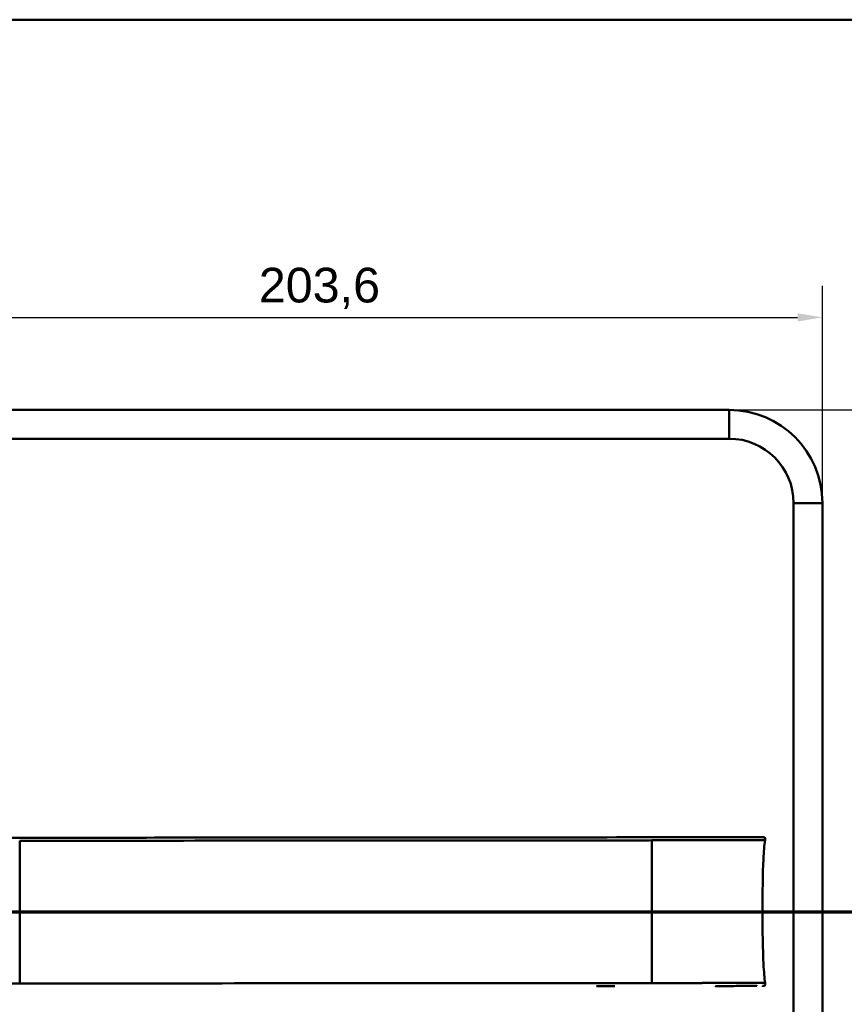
# Model space of a CAD drawing. Header units: millimetres. Extents: x 20 to 833, y 20 to 574.
# Tile 10 of 17: x 124 to 290, y 375 to 574. Entities that reach past the tile are written whole.
import ezdxf

# ---------------------------------------------------------------- set-up
doc = ezdxf.new("R2010")
doc.units = ezdxf.units.MM
doc.header["$LTSCALE"] = 2
for name, color, linetype, lineweight in [('Bemaßungen(DIN)', 7, 'Continuous', 25), ('Schnittansichtslinien(DIN)', 7, 'Continuous', 70), ('Sichtbare Kanten(DIN)', 7, 'Continuous', 50), ('Sichtbare tangentiale Kanten(DIN)', 7, 'Continuous', 50), ('Skizziergeometrie(DIN)', 7, 'Continuous', 50)]:
    doc.layers.add(name, color=color, linetype=linetype, lineweight=lineweight)
doc.styles.add('Aktuell-DINGroßer Text', font='arial.ttf')
doc.styles.add('STANDARD-DIN~0', font='arial.ttf')
doc.dimstyles.new('CAD-LAN', dxfattribs={"dimscale": 2, "dimtxt": 3.5, "dimasz": 2.5, "dimexe": 3.175, "dimexo": 0, "dimgap": 0.8, "dimtad": 1, "dimrnd": 1e-08, "dimtxsty": 'STANDARD-DIN~0', "dimcen": 0.09, "dimdle": 10, "dimclrd": 250, "dimclre": 250, "dimclrt": 250, "dimadec": 0, "dimazin": 2, "dimtfac": 1, "dimtmove": 0, "dimatfit": 3, "dimfxl": 1, "dimtolj": 1, "dimtzin": 0, "dimlwd": 25, "dimlwe": 25, "dimarcsym": 0})

# ---------------------------------------------------------------- blocks, each defined once
blk = doc.blocks.new('Ränder Standardrahmen')
at = {"layer": 'Skizziergeometrie(DIN)', "flags": 128}
blk.add_lwpolyline([(10, 10), (10, 287), (410, 287), (410, 10), (10, 10)], dxfattribs=at)
blk = doc.blocks.new('2DTransSchnitt0')
at = {"layer": 'Schnittansichtslinien(DIN)', "linetype": 'Continuous'}
for p, q in [((31.01, 208.185), (31.01, 202.008)), ((155.696, 208.185), (155.696, 202.008)), ((30.01, 202.008), (31.01, 197.008)), ((32.01, 202.008), (30.01, 202.008)), ((31.01, 202.008), (31.01, 197.008)), ((31.01, 197.008), (32.01, 202.008)), ((154.696, 202.008), (155.696, 197.008)), ((156.696, 202.008), (154.696, 202.008)), ((155.696, 202.008), (155.696, 197.008)), ((155.696, 197.008), (156.696, 202.008)), ((160.689, 197.008), (26.018, 197.008))]:
    blk.add_line(p, q, dxfattribs=at)
at = {"layer": 'Schnittansichtslinien(DIN)', "linetype": 'Continuous', "lineweight": 140}
for p, q in [((36.003, 197.008), (26.018, 197.008)), ((160.689, 197.008), (150.703, 197.008))]:
    blk.add_line(p, q, dxfattribs=at)
at = {"layer": 'Schnittansichtslinien(DIN)', "linetype": 'Continuous', "flags": 128}
for points in [[(30.01, 202.008), (31.01, 197.008), (32.01, 202.008), (30.01, 202.008)], [(154.696, 202.008), (155.696, 197.008), (156.696, 202.008), (154.696, 202.008)]]:
    blk.add_lwpolyline(points, dxfattribs=at)
at = {"layer": 'Schnittansichtslinien(DIN)'}
for points in [[(30.01, 202.008), (31.01, 197.008), (32.01, 202.008), (30.01, 202.008)], [(154.696, 202.008), (155.696, 197.008), (156.696, 202.008), (154.696, 202.008)]]:
    blk.add_solid(points, dxfattribs=at)
at = {"layer": 'Schnittansichtslinien(DIN)', "char_height": 3.734, "attachment_point": 7, "style": 'Aktuell-DINGroßer Text'}
for insert in [(29.257, 210.508), (153.942, 210.508)]:
    blk.add_mtext('A', dxfattribs=dict(at, insert=insert))
blk = doc.blocks.new('*D19')
at = {"layer": 'Bemaßungen(DIN)', "color": 250, "linetype": 'Continuous', "lineweight": 25, "true_color": 0x3f3f3f, "transparency": 16777216}
for p, q in [((82.18, 476.5), (82.18, 520.31)), ((285.8, 476.5), (285.8, 520.31)), ((87.18, 513.96), (280.8, 513.96))]:
    blk.add_line(p, q, dxfattribs=at)
at = {"layer": 'Bemaßungen(DIN)', "color": 250, "linetype": 'Continuous', "true_color": 0x3f3f3f, "transparency": 16777216}
for points in [[(87.18, 514.79), (87.18, 513.13), (82.18, 513.96)], [(280.8, 514.79), (280.8, 513.13), (285.8, 513.96)]]:
    blk.add_solid(points, dxfattribs=at)
at = {"layer": 'Defpoints', "color": 0, "linetype": 'Continuous', "transparency": 16777216}
for p in [(285.8, 513.96), (82.18, 476.5), (285.8, 476.5)]:
    blk.add_point(p, dxfattribs=at)
at = {"layer": 'Bemaßungen(DIN)', "color": 250, "linetype": 'Continuous', "lineweight": 25, "true_color": 0x3f3f3f, "transparency": 16777216, "insert": (172.12, 523.97), "char_height": 7, "attachment_point": 1, "style": 'STANDARD-DIN~0'}
blk.add_mtext('\\A1;203,6', dxfattribs=at)
blk = doc.blocks.new('*D20')
at = {"layer": 'Bemaßungen(DIN)', "color": 250, "linetype": 'Continuous', "lineweight": 25, "true_color": 0x3f3f3f, "transparency": 16777216}
for p, q in [((266.99, 495.31), (353.34, 495.31)), ((346.99, 490.31), (346.99, 254.69)), ((266.99, 249.69), (353.34, 249.69))]:
    blk.add_line(p, q, dxfattribs=at)
at = {"layer": 'Bemaßungen(DIN)', "color": 250, "linetype": 'Continuous', "true_color": 0x3f3f3f, "transparency": 16777216}
for points in [[(346.15, 490.31), (347.82, 490.31), (346.99, 495.31)], [(346.15, 254.69), (347.82, 254.69), (346.99, 249.69)]]:
    blk.add_solid(points, dxfattribs=at)
at = {"layer": 'Defpoints', "color": 0, "linetype": 'Continuous', "transparency": 16777216}
for p in [(266.99, 495.31), (266.99, 249.69), (346.99, 249.69)]:
    blk.add_point(p, dxfattribs=at)
at = {"layer": 'Bemaßungen(DIN)', "color": 250, "linetype": 'Continuous', "lineweight": 25, "true_color": 0x3f3f3f, "transparency": 16777216, "insert": (336.97, 360.63), "char_height": 7, "attachment_point": 1, "rotation": 90, "style": 'STANDARD-DIN~0'}
blk.add_mtext('\\A1;245,6', dxfattribs=at)

msp = doc.modelspace()

# ---------------------------------------------------------------- linework, layer by layer
at = {"layer": 'Sichtbare Kanten(DIN)'}
for p, q in [((100.986, 495.307), (266.986, 495.307)), ((100.986, 489.5), (266.986, 489.5)), ((279.989, 476.497), (279.989, 268.497)), ((285.795, 476.497), (285.795, 268.497)), ((243.956, 379.103), (240.208, 379.1))]:
    msp.add_line(p, q, dxfattribs=at)
for radius in [18.809, 13.003]:
    msp.add_arc((266.986, 476.497), radius, 0, 90, dxfattribs=at)
for points, knots in [([(264.2, 409.118), (263.77, 409.118), (263.33, 409.118), (262.88, 409.117), (260.349, 409.115), (257.608, 409.113), (254.867, 409.112), (252.618, 409.11), (250.347, 409.108), (248.077, 409.107), (237.973, 409.099), (227.824, 409.092), (217.701, 409.085), (200.793, 409.072), (183.867, 409.06), (166.954, 409.048), (158.498, 409.042), (150.038, 409.036), (141.581, 409.029), (137.352, 409.026), (133.125, 409.023), (128.895, 409.02), (126.231, 409.018), (123.554, 409.016), (120.908, 409.015), (119.353, 409.013), (117.82, 409.012), (116.273, 409.011), (115.911, 409.011), (115.554, 409.011), (115.181, 409.01)], [4.0756601, 4.0756601, 4.0756601, 4.0756601, 4.2235005, 4.2235005, 4.2235005, 5.0551855, 5.0551855, 5.0551855, 5.7376751, 5.7376751, 5.7376751, 8.7756456, 8.7756456, 8.7756456, 13.8502555, 13.8502555, 13.8502555, 16.3875605, 16.3875605, 16.3875605, 17.6562129, 17.6562129, 17.6562129, 18.4553381, 18.4553381, 18.4553381, 18.9248654, 18.9248654, 18.9248654, 19.0347624, 19.0347624, 19.0347624, 19.0347624]), ([(264.204, 409.118), (264.204, 409.118), (264.204, 409.118), (264.208, 409.118), (264.212, 409.118), (264.225, 409.118), (264.233, 409.118), (264.263, 409.118), (264.284, 409.118), (264.361, 409.118), (264.418, 409.118), (264.773, 409.119), (265.067, 409.119), (265.549, 409.119), (265.739, 409.119), (265.988, 409.12), (266.051, 409.12), (266.122, 409.12), (266.132, 409.12), (266.145, 409.12), (266.149, 409.12), (266.153, 409.12), (266.153, 409.12), (266.153, 409.12)], [0, 0, 0, 0, 0.00002188, 0.00002188, 0.00142248, 0.00142248, 0.00422367, 0.00422367, 0.01131421, 0.01131421, 0.03022257, 0.03022257, 0.13111632, 0.13111632, 0.19836058, 0.19836058, 0.22077073, 0.22077073, 0.22427222, 0.22427222, 0.22567282, 0.22567282, 0.22569471, 0.22569471, 0.22569471, 0.22569471]), ([(273.676, 409.126), (273.676, 409.126), (273.676, 409.126), (273.677, 409.125), (273.677, 409.124), (273.676, 409.124), (273.677, 409.126), (273.677, 409.127), (273.678, 409.125), (273.678, 409.125), (273.679, 409.124), (273.679, 409.125), (273.68, 409.126), (273.68, 409.126), (273.681, 409.125), (273.682, 409.125), (273.682, 409.125), (273.683, 409.125), (273.683, 409.125), (273.684, 409.125), (273.684, 409.125), (273.685, 409.125), (273.686, 409.125), (273.687, 409.125), (273.688, 409.125), (273.689, 409.125), (273.69, 409.125), (273.691, 409.125), (273.692, 409.125), (273.693, 409.125), (273.694, 409.125), (273.695, 409.125), (273.697, 409.125), (273.698, 409.125), (273.699, 409.125), (273.7, 409.125), (273.701, 409.125), (273.702, 409.125), (273.704, 409.125), (273.705, 409.125), (273.706, 409.125), (273.707, 409.125), (273.708, 409.125), (273.71, 409.125), (273.711, 409.125), (273.712, 409.125), (273.713, 409.125), (273.715, 409.125), (273.716, 409.125), (273.717, 409.125), (273.719, 409.125), (273.72, 409.125), (273.721, 409.125), (273.723, 409.125), (273.724, 409.125), (273.739, 409.125), (273.739, 409.125), (272.889, 409.125), (272.297, 409.124), (271.249, 409.123), (269.739, 409.122), (268.722, 409.122), (267.508, 409.121), (266.145, 409.12)], [0, 0, 0, 0, 0.0025183, 0.0025183, 0.0025183, 0.0949441, 0.0949441, 0.0949441, 0.1873699, 0.1873699, 0.1873699, 0.2797957, 0.2797957, 0.2797957, 0.3722215, 0.3722215, 0.3722215, 0.4184344, 0.4184344, 0.4184344, 0.4646473, 0.4646473, 0.4646473, 0.5570732, 0.5570732, 0.5570732, 0.649499, 0.649499, 0.649499, 0.7419248, 0.7419248, 0.7419248, 0.8343506, 0.8343506, 0.8343506, 0.9267764, 0.9267764, 0.9267764, 1.0192022, 1.0192022, 1.0192022, 1.111628, 1.111628, 1.111628, 1.2040539, 1.2040539, 1.2040539, 1.2964797, 1.2964797, 1.2964797, 1.3889055, 1.3889055, 1.3889055, 1.4813313, 1.4813313, 1.4813313, 2.5715522, 2.5715522, 2.5715522, 3.3314242, 3.3314242, 3.3314242, 3.8432408, 3.8432408, 3.8432408, 3.8432408]), ([(273.689, 409.125), (273.689, 409.125), (273.689, 409.125), (273.691, 409.125), (273.694, 409.125), (273.7, 409.125), (273.703, 409.125), (273.713, 409.125), (273.719, 409.125), (273.731, 409.125), (273.737, 409.125), (273.742, 409.125)], [0, 0, 0, 0, 0.0000178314, 0.0000178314, 0.0007794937, 0.0007794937, 0.0018252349, 0.0018252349, 0.0037615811, 0.0037615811, 0.0056120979, 0.0056120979, 0.0056120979, 0.0056120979]), ([(273.695, 409.125), (273.695, 409.125), (273.695, 409.125), (273.695, 409.125), (273.695, 409.125), (273.696, 409.125), (273.696, 409.125), (273.697, 409.125), (273.698, 409.125), (273.703, 409.125), (273.707, 409.125), (273.718, 409.125), (273.725, 409.125), (273.732, 409.125), (273.733, 409.125), (273.735, 409.125)], [0, 0, 0, 0, 0.0000222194, 0.0000222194, 0.0000666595, 0.0000666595, 0.0001555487, 0.0001555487, 0.000333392, 0.000333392, 0.0016342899, 0.0016342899, 0.0041648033, 0.0041648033, 0.0047801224, 0.0047801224, 0.0047801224, 0.0047801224]), ([(273.702, 409.125), (273.702, 409.125), (273.702, 409.125), (273.702, 409.125), (273.703, 409.125), (273.703, 409.125), (273.704, 409.125), (273.705, 409.125), (273.706, 409.125), (273.709, 409.125), (273.71, 409.125), (273.713, 409.125), (273.715, 409.125), (273.719, 409.125), (273.721, 409.125), (273.724, 409.125), (273.726, 409.125), (273.727, 409.125)], [0, 0, 0, 0, 0.0000111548, 0.0000111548, 0.0000825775, 0.0000825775, 0.0002255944, 0.0002255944, 0.0005124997, 0.0005124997, 0.0010879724, 0.0010879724, 0.0016605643, 0.0016605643, 0.002791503, 0.002791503, 0.0035733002, 0.0035733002, 0.0035733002, 0.0035733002]), ([(273.727, 409.125), (273.727, 409.125), (273.727, 409.125), (273.728, 409.125), (273.728, 409.125), (273.728, 409.125), (273.729, 409.125), (273.729, 409.125), (273.73, 409.125), (273.733, 409.125), (273.735, 409.125), (273.739, 409.125), (273.741, 409.125), (273.747, 409.125), (273.75, 409.125), (273.762, 409.125), (273.766, 409.125), (273.772, 409.125), (273.775, 409.125), (273.781, 409.125), (273.784, 409.125), (273.794, 409.125), (273.802, 409.125), (273.825, 409.125), (273.84, 409.124), (273.917, 409.121), (273.979, 409.115), (274.068, 409.089), (274.097, 409.078), (274.151, 409.047), (274.176, 409.027), (274.216, 408.98), (274.232, 408.953), (274.255, 408.895), (274.262, 408.865), (274.27, 408.804), (274.272, 408.773), (274.269, 408.666), (274.256, 408.59), (274.245, 408.515)], [0, 0, 0, 0, 0.00028677, 0.00028677, 0.00085963, 0.00085963, 0.00200522, 0.00200522, 0.00429634, 0.00429634, 0.02262582, 0.02262582, 0.03179275, 0.03179275, 0.04109082, 0.04109082, 0.04341208, 0.04341208, 0.04456569, 0.04456569, 0.0457191, 0.0457191, 0.04803012, 0.04803012, 0.05262125, 0.05262125, 0.07113734, 0.07113734, 0.08037876, 0.08037876, 0.08967939, 0.08967939, 0.09896722, 0.09896722, 0.10819297, 0.10819297, 0.11738064, 0.11738064, 0.14030942, 0.14030942, 0.14030942, 0.14030942]), ([(273.716, 394.124), (273.714, 397.961), (273.755, 401.776), (273.903, 404.724), (273.979, 406.226), (274.085, 407.508), (274.241, 408.515)], [0, 0, 0, 0, 0.30888536, 0.30888536, 0.30888536, 0.4662495, 0.4662495, 0.4662495, 0.4662495]), ([(273.716, 394.124), (273.719, 390.288), (273.766, 386.473), (273.919, 383.525), (273.997, 382.023), (274.104, 380.742), (274.261, 379.736)], [0, 0, 0, 0, 0.30889062, 0.30889062, 0.30889062, 0.46621578, 0.46621578, 0.46621578, 0.46621578]), ([(274.265, 379.736), (274.281, 379.633), (274.3, 379.528), (274.286, 379.399), (274.281, 379.372), (274.266, 379.327), (274.257, 379.307), (274.236, 379.27), (274.224, 379.253), (274.195, 379.223), (274.179, 379.21), (274.127, 379.175), (274.086, 379.159), (274.005, 379.138), (273.964, 379.132), (273.904, 379.128), (273.885, 379.127), (273.852, 379.125), (273.837, 379.125), (273.819, 379.125), (273.814, 379.125), (273.804, 379.125), (273.8, 379.125), (273.793, 379.125), (273.79, 379.125), (273.777, 379.125), (273.774, 379.125), (273.765, 379.125), (273.762, 379.125), (273.757, 379.125), (273.755, 379.125), (273.751, 379.125), (273.751, 379.125), (273.75, 379.125), (273.75, 379.125), (273.749, 379.125), (273.749, 379.125), (273.749, 379.125), (273.748, 379.125), (273.748, 379.125)], [0, 0, 0, 0, 0.0311277, 0.0311277, 0.03911556, 0.03911556, 0.04551701, 0.04551701, 0.05176502, 0.05176502, 0.05801202, 0.05801202, 0.07063282, 0.07063282, 0.08310355, 0.08310355, 0.08876398, 0.08876398, 0.09302208, 0.09302208, 0.0945824, 0.0945824, 0.09615429, 0.09615429, 0.09772199, 0.09772199, 0.10409523, 0.10409523, 0.11652864, 0.11652864, 0.13514677, 0.13514677, 0.13863752, 0.13863752, 0.14018957, 0.14018957, 0.14028666, 0.14028666, 0.14033604, 0.14033604, 0.14033604, 0.14033604]), ([(271.305, 379.123), (270.791, 379.122), (270.331, 379.122), (269.762, 379.122), (269.762, 379.122), (269.762, 379.122), (269.762, 379.122), (269.761, 379.122), (269.761, 379.122), (269.76, 379.122), (269.759, 379.122), (269.743, 379.122), (269.727, 379.122), (269.69, 379.122), (269.669, 379.122), (269.59, 379.121), (269.532, 379.121), (269.318, 379.121), (269.158, 379.121), (268.938, 379.121), (268.883, 379.121), (267.695, 379.12), (266.343, 379.119), (264.701, 379.118), (264.521, 379.118), (264.305, 379.118), (264.271, 379.118), (264.233, 379.118), (264.23, 379.118), (264.227, 379.118), (264.226, 379.118), (264.226, 379.118), (264.226, 379.118), (264.226, 379.118), (264.225, 379.118), (264.225, 379.118), (264.225, 379.118), (264.225, 379.118)], [0, 0, 0, 0, 0.2888434, 0.2888434, 0.2888555, 0.2888555, 0.2889037, 0.2889037, 0.2890003, 0.2890003, 0.2893864, 0.2893864, 0.2972061, 0.2972061, 0.3076323, 0.3076323, 0.3354365, 0.3354365, 0.409599, 0.409599, 0.4343137, 0.4343137, 0.9352187, 0.9352187, 0.9962242, 0.9962242, 1.0076608, 1.0076608, 1.008733, 1.008733, 1.0088295, 1.0088295, 1.0088778, 1.0088778, 1.0089019, 1.0089019, 1.008914, 1.008914, 1.008914, 1.008914]), ([(272.576, 379.124), (272.576, 379.124), (272.576, 379.124), (272.576, 379.124), (272.576, 379.124), (272.576, 379.124), (272.576, 379.124), (272.575, 379.124), (272.575, 379.124), (272.573, 379.124), (272.572, 379.124), (272.57, 379.124), (272.568, 379.124), (272.548, 379.124), (272.53, 379.124), (272.487, 379.124), (272.461, 379.124), (272.367, 379.124), (272.295, 379.123), (272.118, 379.123), (272.011, 379.123), (271.86, 379.123), (271.822, 379.123), (271.685, 379.123), (271.582, 379.123), (271.436, 379.123), (271.395, 379.123), (271.338, 379.123), (271.322, 379.123), (271.306, 379.123), (271.306, 379.123), (271.306, 379.123), (271.306, 379.123), (271.305, 379.123)], [0, 0, 0, 0, 0.00002838, 0.00002838, 0.00008514, 0.00008514, 0.00019867, 0.00019867, 0.00065277, 0.00065277, 0.00156097, 0.00156097, 0.00328513, 0.00328513, 0.02167639, 0.02167639, 0.04619826, 0.04619826, 0.11159781, 0.11159781, 0.1988087, 0.1988087, 0.22787204, 0.22787204, 0.30054295, 0.30054295, 0.32778981, 0.32778981, 0.33800712, 0.33800712, 0.33824659, 0.33824659, 0.33826078, 0.33826078, 0.33826078, 0.33826078]), ([(273.858, 379.126), (273.832, 379.124), (273.805, 379.123), (273.759, 379.123), (273.738, 379.123), (273.712, 379.123), (273.706, 379.123), (273.699, 379.123), (273.699, 379.123), (273.699, 379.123), (273.699, 379.123), (273.698, 379.123)], [0.159826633, 0.159826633, 0.159826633, 0.159826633, 0.167747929, 0.167747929, 0.174016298, 0.174016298, 0.175896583, 0.175896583, 0.175984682, 0.175984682, 0.176039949, 0.176039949, 0.176039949, 0.176039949]), ([(273.764, 379.125), (273.76, 379.124), (273.756, 379.124), (273.739, 379.124), (273.725, 379.124), (273.711, 379.124), (273.711, 379.124), (273.71, 379.124), (273.71, 379.124), (273.71, 379.124), (273.71, 379.124), (273.71, 379.124)], [0.1063680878, 0.1063680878, 0.1063680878, 0.1063680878, 0.1076624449, 0.1076624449, 0.1118780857, 0.1118780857, 0.1119328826, 0.1119328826, 0.1119534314, 0.1119534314, 0.1119649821, 0.1119649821, 0.1119649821, 0.1119649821]), ([(273.756, 379.125), (273.751, 379.124), (273.744, 379.124), (273.735, 379.124), (273.732, 379.124), (273.727, 379.124), (273.724, 379.124), (273.72, 379.124), (273.719, 379.124), (273.718, 379.124), (273.717, 379.124), (273.717, 379.124), (273.717, 379.124), (273.717, 379.124), (273.717, 379.124), (273.717, 379.124)], [0.0954974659, 0.0954974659, 0.0954974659, 0.0954974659, 0.0980683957, 0.0980683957, 0.0989366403, 0.0989366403, 0.0997885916, 0.0997885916, 0.1001419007, 0.1001419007, 0.1002300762, 0.1002300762, 0.1002741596, 0.1002741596, 0.1002851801, 0.1002851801, 0.1002851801, 0.1002851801])]:
    msp.add_open_spline(points, degree=3, knots=knots, dxfattribs=at)
for points in [[(273.676, 409.126), (273.677, 409.126), (273.679, 409.126), (273.68, 409.126)], [(273.676, 409.125), (273.676, 409.125), (273.676, 409.125), (273.676, 409.125)], [(273.68, 409.126), (273.701, 409.126), (273.724, 409.126), (273.746, 409.125)]]:
    msp.add_open_spline(points, degree=3, dxfattribs=at)
at = {"layer": 'Sichtbare tangentiale Kanten(DIN)'}
for p, q in [((266.986, 495.307), (266.986, 489.5)), ((285.795, 476.497), (279.989, 476.497)), ((123.915, 394.016), (251.388, 394.108))]:
    msp.add_line(p, q, dxfattribs=at)
for points, knots in [([(219.51, 408.475), (200.931, 408.462), (182.336, 408.448), (163.762, 408.435), (151.627, 408.426), (139.494, 408.417), (127.359, 408.408), (126.208, 408.408), (125.056, 408.407), (123.904, 408.406)], [3.1867877, 3.1867877, 3.1867877, 3.1867877, 8.7605377, 8.7605377, 8.7605377, 12.4019194, 12.4019194, 12.4019194, 12.7474629, 12.7474629, 12.7474629, 12.7474629]), ([(251.378, 408.498), (250.05, 408.497), (248.722, 408.496), (247.394, 408.495), (246.844, 408.495), (246.295, 408.495), (245.745, 408.494), (244.968, 408.494), (244.191, 408.493), (243.414, 408.492), (243.003, 408.492), (242.592, 408.492), (242.181, 408.491), (241.264, 408.491), (240.346, 408.49), (239.429, 408.49), (232.789, 408.485), (226.15, 408.479), (219.51, 408.475)], [0, 0, 0, 0, 0.3984127, 0.3984127, 0.3984127, 0.5574675, 0.5574675, 0.5574675, 0.7963662, 0.7963662, 0.7963662, 0.9134321, 0.9134321, 0.9134321, 1.1948615, 1.1948615, 1.1948615, 3.1867877, 3.1867877, 3.1867877, 3.1867877]), ([(115.126, 394.01), (116.48, 394.011), (117.862, 394.012), (119.422, 394.013), (120.982, 394.014), (122.449, 394.015), (123.915, 394.016)], [0, 0, 0, 0, 0.44038321, 0.44038321, 0.44038321, 0.88076642, 0.88076642, 0.88076642, 0.88076642]), ([(251.388, 394.108), (252.458, 394.109), (253.529, 394.11), (254.67, 394.111), (255.812, 394.112), (256.815, 394.112), (257.678, 394.113), (259.405, 394.114), (260.81, 394.115), (262.133, 394.116), (267.424, 394.12), (271.047, 394.123), (272.661, 394.124), (273.064, 394.124), (273.347, 394.124), (273.522, 394.124), (273.609, 394.124), (273.671, 394.124), (273.699, 394.124), (273.728, 394.124), (273.721, 394.124), (273.716, 394.124)], [0, 0, 0, 0, 0.2406476, 0.2406476, 0.2406476, 0.4812952, 0.4812952, 0.4812952, 0.9625904, 0.9625904, 0.9625904, 2.8877711, 2.8877711, 2.8877711, 3.3690663, 3.3690663, 3.3690663, 3.6097139, 3.6097139, 3.6097139, 3.8503615, 3.8503615, 3.8503615, 3.8503615]), ([(123.925, 379.627), (123.756, 379.627), (123.585, 379.627), (123.416, 379.626), (123.218, 379.626), (123.021, 379.626), (122.805, 379.626), (122.405, 379.626), (122.057, 379.625), (121.718, 379.625), (121.686, 379.625), (121.649, 379.625), (121.611, 379.625), (121.262, 379.625), (120.937, 379.625), (120.606, 379.624), (120.241, 379.624), (119.879, 379.624), (119.516, 379.624), (119.154, 379.623), (118.793, 379.623), (118.436, 379.623), (118.298, 379.623), (118.156, 379.623), (118.015, 379.623), (117.789, 379.623), (117.566, 379.622), (117.34, 379.622), (116.969, 379.622), (116.602, 379.622), (116.231, 379.621), (115.869, 379.621), (115.504, 379.62), (115.153, 379.62), (115.144, 379.62), (115.14, 379.62), (115.137, 379.62)], [0, 0, 0, 0, 0.05078067, 0.05078067, 0.05078067, 0.1102021, 0.1102021, 0.1102021, 0.2202767, 0.2202767, 0.2202767, 0.23095286, 0.23095286, 0.23095286, 0.33022951, 0.33022951, 0.33022951, 0.4395805, 0.4395805, 0.4395805, 0.54854182, 0.54854182, 0.54854182, 0.59063446, 0.59063446, 0.59063446, 0.6580998, 0.6580998, 0.6580998, 0.76890548, 0.76890548, 0.76890548, 0.8770848, 0.8770848, 0.8770848, 0.87997457, 0.87997457, 0.87997457, 0.87997457]), ([(219.531, 379.696), (192.973, 379.677), (166.416, 379.658), (139.859, 379.638), (138.481, 379.637), (137.102, 379.636), (135.724, 379.635), (134.447, 379.634), (133.17, 379.634), (131.892, 379.633), (129.236, 379.631), (126.581, 379.629), (123.925, 379.627)], [3.18679, 3.18679, 3.18679, 3.18679, 11.1540994, 11.1540994, 11.1540994, 11.5711487, 11.5711487, 11.5711487, 11.9507559, 11.9507559, 11.9507559, 12.7474629, 12.7474629, 12.7474629, 12.7474629]), ([(251.398, 379.719), (250.07, 379.718), (248.742, 379.717), (247.414, 379.716), (246.862, 379.716), (246.31, 379.715), (245.758, 379.715), (244.984, 379.714), (244.209, 379.714), (243.435, 379.713), (243.023, 379.713), (242.61, 379.713), (242.198, 379.713), (241.282, 379.712), (240.366, 379.711), (239.45, 379.71), (232.81, 379.706), (226.171, 379.701), (219.531, 379.696)], [0, 0, 0, 0, 0.3984119, 0.3984119, 0.3984119, 0.558361, 0.558361, 0.558361, 0.7963648, 0.7963648, 0.7963648, 0.9137852, 0.9137852, 0.9137852, 1.1948602, 1.1948602, 1.1948602, 3.18679, 3.18679, 3.18679, 3.18679])]:
    msp.add_open_spline(points, degree=3, knots=knots, dxfattribs=at)
for points in [[(123.904, 408.406), (123.906, 406.616), (123.907, 404.116), (123.91, 400.966), (123.912, 397.491), (123.915, 394.017)], [(251.378, 408.498), (251.379, 406.709), (251.381, 404.208), (251.383, 401.058), (251.386, 397.583), (251.388, 394.108)], [(123.925, 379.627), (123.924, 381.416), (123.922, 383.917), (123.92, 387.067), (123.917, 390.541), (123.915, 394.016)], [(251.398, 379.719), (251.397, 381.509), (251.395, 384.009), (251.393, 387.159), (251.391, 390.634), (251.388, 394.108)]]:
    msp.add_open_spline(points, degree=5, dxfattribs=at)
for points, weights, knots in [([(274.245, 408.515), (274.245, 408.515), (274.243, 408.515), (274.24, 408.515), (274.232, 408.515), (274.21, 408.515), (274.175, 408.515), (274.123, 408.514), (274.039, 408.514), (273.919, 408.515), (273.838, 408.515), (273.741, 408.515), (273.626, 408.515), (273.286, 408.515), (272.788, 408.515), (272.129, 408.515), (271.774, 408.515), (271.373, 408.515), (270.925, 408.515), (270.472, 408.515), (269.972, 408.514), (269.427, 408.514), (269.353, 408.514), (269.279, 408.514), (269.204, 408.514), (268.723, 408.514), (268.21, 408.513), (267.666, 408.513), (267.04, 408.512), (266.373, 408.511), (265.668, 408.511), (264.971, 408.51), (264.237, 408.509), (263.466, 408.508), (262.722, 408.508), (261.942, 408.507), (261.125, 408.506), (260.843, 408.506), (260.557, 408.505), (260.265, 408.505), (260.152, 408.505), (260.039, 408.505), (259.925, 408.505), (259.53, 408.504), (259.126, 408.504), (258.712, 408.504), (258.316, 408.503), (257.91, 408.503), (257.491, 408.503), (257.097, 408.502), (256.689, 408.502), (256.266, 408.502), (255.876, 408.501), (255.469, 408.501), (255.04, 408.501), (254.657, 408.501), (254.251, 408.5), (253.815, 408.5), (253.448, 408.5), (253.047, 408.499), (252.59, 408.499), (252.298, 408.499), (251.957, 408.499), (251.378, 408.498)], [1.13005371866, 1.13784194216, 1.09449070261, 1, 1.01564352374, 1.01564352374, 1, 1.00924441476, 1.00924441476, 1, 1.00150609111, 1.00150609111, 1, 1.00280370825, 1.00280370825, 1, 0.999526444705, 0.999526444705, 1, 0.999153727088, 0.999153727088, 1, 0.999983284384, 0.999983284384, 1, 0.999331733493, 0.999331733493, 1, 0.999344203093, 0.999344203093, 1, 0.999922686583, 0.999922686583, 1, 1.00094812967, 1.00094812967, 1, 1.00026108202, 1.00026108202, 1, 1.00005099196, 1.00005099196, 1, 1.00084821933, 1.00084821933, 1, 1.00131563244, 1.00131563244, 1, 1.00209471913, 1.00209471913, 1, 1.00365509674, 1.00365509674, 1, 1.00586622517, 1.00586622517, 1, 1.01725442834, 1.01725442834, 1, 1.18725223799, 1.18725223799, 1], [0.116341, 0.116341, 0.116341, 0.116341, 0.2468922, 0.2468922, 0.2468922, 0.4853665, 0.4853665, 0.4853665, 0.7797367, 0.7797367, 0.7797367, 0.9644969, 0.9644969, 0.9644969, 1.4628301, 1.4628301, 1.4628301, 1.7145451, 1.7145451, 1.7145451, 1.9637733, 1.9637733, 1.9637733, 1.9970018, 1.9970018, 1.9970018, 2.2097713, 2.2097713, 2.2097713, 2.4552194, 2.4552194, 2.4552194, 2.7022438, 2.7022438, 2.7022438, 2.9498539, 2.9498539, 2.9498539, 3.0386311, 3.0386311, 3.0386311, 3.0733288, 3.0733288, 3.0733288, 3.1966231, 3.1966231, 3.1966231, 3.3197709, 3.3197709, 3.3197709, 3.4427542, 3.4427542, 3.4427542, 3.5655525, 3.5655525, 3.5655525, 3.688193, 3.688193, 3.688193, 3.8106673, 3.8106673, 3.8106673, 3.931916, 3.931916, 3.931916, 3.931916]), ([(274.265, 379.736), (274.265, 379.736), (274.264, 379.735), (274.261, 379.735), (274.252, 379.735), (274.231, 379.736), (274.196, 379.736), (274.144, 379.736), (274.059, 379.736), (273.939, 379.735), (273.858, 379.735), (273.761, 379.735), (273.647, 379.735), (273.306, 379.734), (272.809, 379.733), (272.15, 379.732), (271.795, 379.732), (271.393, 379.731), (270.946, 379.731), (270.492, 379.73), (269.992, 379.73), (269.448, 379.729), (269.374, 379.729), (269.3, 379.729), (269.225, 379.729), (268.744, 379.729), (268.231, 379.728), (267.687, 379.728), (267.061, 379.728), (266.394, 379.728), (265.689, 379.727), (264.992, 379.727), (264.258, 379.727), (263.487, 379.726), (262.743, 379.726), (261.963, 379.726), (261.146, 379.725), (260.865, 379.725), (260.579, 379.725), (260.289, 379.725), (260.175, 379.725), (260.061, 379.725), (259.945, 379.725), (259.551, 379.725), (259.147, 379.724), (258.732, 379.724), (258.337, 379.724), (257.931, 379.724), (257.512, 379.723), (257.118, 379.723), (256.71, 379.723), (256.287, 379.723), (255.896, 379.722), (255.489, 379.722), (255.061, 379.722), (254.678, 379.722), (254.272, 379.721), (253.836, 379.721), (253.469, 379.721), (253.068, 379.72), (252.611, 379.72), (252.319, 379.72), (251.978, 379.72), (251.398, 379.719)], [1.13005451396, 1.13784212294, 1.09449061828, 1, 1.01564349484, 1.01564349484, 1, 1.00925616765, 1.00925616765, 1, 1.00150118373, 1.00150118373, 1, 1.00280379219, 1.00280379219, 1, 0.999526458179, 0.999526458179, 1, 0.99915374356, 0.99915374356, 1, 0.9999832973, 0.9999832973, 1, 0.99933166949, 0.99933166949, 1, 0.999344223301, 0.999344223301, 1, 0.999922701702, 0.999922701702, 1, 1.00094814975, 1.00094814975, 1, 1.00025925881, 1.00025925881, 1, 1.0000518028, 1.0000518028, 1, 1.00084824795, 1.00084824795, 1, 1.00131558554, 1.00131558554, 1, 1.00209490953, 1.00209490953, 1, 1.00365462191, 1.00365462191, 1, 1.00586740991, 1.00586740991, 1, 1.01725389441, 1.01725389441, 1, 1.18722739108, 1.18722739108, 1], [0.1163416, 0.1163416, 0.1163416, 0.1163416, 0.2468921, 0.2468921, 0.2468921, 0.4853656, 0.4853656, 0.4853656, 0.7799914, 0.7799914, 0.7799914, 0.9644924, 0.9644924, 0.9644924, 1.4628246, 1.4628246, 1.4628246, 1.7145394, 1.7145394, 1.7145394, 1.9637666, 1.9637666, 1.9637666, 1.9969824, 1.9969824, 1.9969824, 2.209763, 2.209763, 2.209763, 2.4552095, 2.4552095, 2.4552095, 2.7022329, 2.7022329, 2.7022329, 2.9498421, 2.9498421, 2.9498421, 3.0383348, 3.0383348, 3.0383348, 3.0733169, 3.0733169, 3.0733169, 3.1966109, 3.1966109, 3.1966109, 3.3197585, 3.3197585, 3.3197585, 3.4427414, 3.4427414, 3.4427414, 3.5655395, 3.5655395, 3.5655395, 3.6881793, 3.6881793, 3.6881793, 3.8106534, 3.8106534, 3.8106534, 3.9319007, 3.9319007, 3.9319007, 3.9319007])]:
    msp.add_rational_spline(points, weights, degree=3, knots=knots, dxfattribs=at)

# ---------------------------------------------------------------- block references
at = {"xscale": 2, "yscale": 2, "zscale": 2}
msp.add_blockref('Ränder Standardrahmen', (0, 0), dxfattribs=at)
at = {"layer": 'Schnittansichtslinien(DIN)', "xscale": 2, "yscale": 2, "zscale": 2}
msp.add_blockref('2DTransSchnitt0', (0, 0), dxfattribs=at)

# ---------------------------------------------------------------- dimensions: what is measured, and where the dimension line sits
at = {"layer": 'Bemaßungen(DIN)', "color": 250, "linetype": 'Continuous', "lineweight": 25, "true_color": 0x3f3f3f}
dim = msp.add_linear_dim(base=(285.795, 513.959), p1=(82.176, 476.497), p2=(285.795, 476.497), dimstyle='CAD-LAN', override={"dimgap": 0.8, "dimdec": 1, "dimtol": 0, "dimlim": 0, "dimtp": 0, "dimtm": 0, "dimtdec": 2, "dimtofl": 0, "dimatfit": 1}, dxfattribs=at)
dim.commit()
dim.dimension.update_dxf_attribs({"geometry": '*D19', "text_midpoint": (183.986, 513.959), "dimtype": 160})
dim = msp.add_linear_dim(base=(346.986, 249.688), p1=(266.986, 495.307), p2=(266.986, 249.688), angle=270, dimstyle='CAD-LAN', override={"dimgap": 0.8, "dimdec": 1, "dimtol": 0, "dimlim": 0, "dimtp": 0, "dimtm": 0, "dimtdec": 2, "dimtofl": 0, "dimatfit": 1}, dxfattribs=at)
dim.commit()
dim.dimension.update_dxf_attribs({"geometry": '*D20', "text_midpoint": (346.986, 372.497), "dimtype": 160})

doc.saveas('drawing.dxf')
